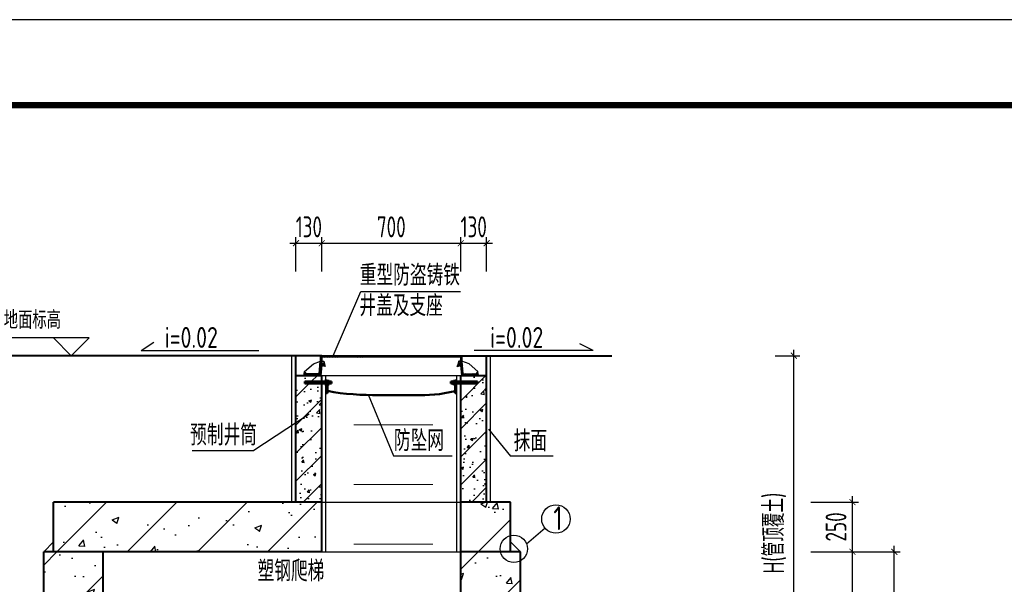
# Model space of a CAD drawing. Extents: x 1154951 to 1182252, y 3484725 to 3514600.
# Tile 49 of 55: x 1162392 to 1167350, y 3509103 to 3511944. Entities that reach past the tile are written whole.
import ezdxf
from ezdxf.enums import TextEntityAlignment as Align

# ---------------------------------------------------------------- set-up
doc = ezdxf.new("R2010")
doc.units = 0
doc.linetypes.add('CENTER2', pattern=[28.575, 19.05, -3.175, 3.175, -3.175])
doc.layers.get('0').update_dxf_attribs({"linetype": 'CONTINUOUS'})
doc.layers.get('Defpoints').update_dxf_attribs({"linetype": 'CONTINUOUS'})
for name, color, linetype in [('DIM', 4, 'CONTINUOUS'), ('DLSS', 8, 'CONTINUOUS'), ('GPSCOMMON', 7, 'CONTINUOUS'), ('HATCH', 251, 'CONTINUOUS'), ('THIN', 7, 'CONTINUOUS'), ('线路', 3, 'CONTINUOUS'), ('细线', 3, 'CONTINUOUS')]:
    doc.layers.add(name, color=color, linetype=linetype)
for name, color, linetype, lineweight in [('标注', 7, 'CONTINUOUS', 25), ('粗实线', 1, 'CONTINUOUS', 40), ('粗线', 1, 'CONTINUOUS', 50), ('轮廓', 1, 'CONTINUOUS', 40)]:
    doc.layers.add(name, color=color, linetype=linetype, lineweight=lineweight)
doc.styles.add('gpshz', font='tssdeng.shx', dxfattribs={"width": 0.8, "height": 2.5, "bigfont": 'hztxt.shx'})
doc.styles.add('TSSD_Dimension', font='tssdeng.shx', dxfattribs={"width": 0.7, "bigfont": 'Hztxt.shx'})
doc.styles.add('图签', font='txt', dxfattribs={"width": 0.66})
doc.dimstyles.new('TSSD_30_30', dxfattribs={"dimtxt": 105, "dimasz": 30, "dimexe": 30, "dimexo": 75, "dimgap": 30, "dimtad": 1, "dimdec": 0, "dimzin": 0, "dimdsep": 46, "dimtxsty": 'TSSD_Dimension', "dimblk": 'ARCHTICK', "dimblk1": 'ARCHTICK', "dimblk2": 'ARCHTICK', "dimcen": 0, "dimdle": 30, "dimclrt": 7, "dimadec": 0, "dimazin": 0, "dimtfac": 1, "dimtdec": 0, "dimtix": 1, "dimtmove": 2, "dimatfit": 3, "dimfxl": 0, "dimtolj": 1, "dimtzin": 0, "dimarcsym": 0})
pattern_1 = [(50, (-60949.68, 4723840.8), (358.63009, -31.37607), [37.5, -412.5]), (355, (-60949.68, 4723840.8), (-69.37567, 376.09607), [30, -330]), (100.4514, (-60919.8, 4723838.2), (289.25469, 344.71977), [31.870095, -350.571056]), (46.1842, (-60949.7, 4723940.8), (533.62052, -82.75951), [56.25, -618.75]), (96.6356, (-60905.2, 4723933.9), (467.33135, 487.05894), [47.80514, -525.8565]), (351.1842, (-60949.7, 4723940.8), (467.33097, 487.0593), [45, -495]), (21, (-60899.68, 4723915.8), (298.453526, -201.309445), [37.5, -412.5]), (326, (-60899.68, 4723915.8), (121.657666, 362.57502), [30, -330]), (71.4514, (-60874.8, 4723899.03), (420.111314, 161.26525), [31.870095, -350.571056]), (37.5, (-60949.68, 4723840.81), (6.079928, 166.446927), [0, -326, 0, -335, 0, -331.25]), (7.5, (-60949.68, 4723840.81), (131.534769, 197.205856), [0, -191, 0, -318.5, 0, -126.25]), (327.5, (-61061.18, 4723840.81), (266.911218, -11.277436), [0, -125, 0, -390, 0, -517.5]), (317.5, (-61111.18, 4723840.8), (291.593085, 50.05249), [0, -162.5, 0, -259, 0, -367.5]), (45, (-60949.68, 4723840.8), (-176.776695, 176.776695), [])]
pattern_2 = [(50, (-60949.68, 4723840.81), (143.4520365, -12.550427), [15, -165]), (355, (-60949.68, 4723840.81), (-27.750267, 150.438427), [12, -132]), (100.4514, (-60937.72, 4723839.76), (115.701876, 137.887908), [12.748038, -140.228422]), (46.1842, (-60949.68, 4723880.81), (213.44821, -33.103803), [22.5, -247.5]), (96.6356, (-60931.9, 4723878.05), (186.93254, 194.823574), [19.122058, -210.3426]), (351.1842, (-60949.68, 4723880.8), (186.93239, 194.82372), [18, -198]), (21, (-60929.68, 4723870.81), (119.3814104, -80.523778), [15, -165]), (326, (-60929.68, 4723870.81), (48.663066, 145.030009), [12, -132]), (71.4514, (-60919.73, 4723864.1), (168.044526, 64.506099), [12.748038, -140.228422]), (37.5, (-60949.68, 4723840.81), (2.431971, 66.5787708), [0, -130.4, 0, -134, 0, -132.5]), (7.5, (-60949.68, 4723840.81), (52.6139075, 78.8823424), [0, -76.4, 0, -127.4, 0, -50.5]), (327.5, (-60994.28, 4723840.81), (106.7644872, -4.5109743), [0, -50, 0, -156, 0, -207]), (317.5, (-61014.28, 4723840.81), (116.637234, 20.0209965), [0, -65, 0, -103.6, 0, -147]), (45, (-60949.68, 4723840.81), (-70.710678, 70.710678), [])]
pattern_3 = [(135, (1083291.6156, 3361297.3023), (-2.24506403, -2.24506403), [])]

# ---------------------------------------------------------------- blocks, each defined once
blk = doc.blocks.new('_ARCHTICK')
at = {"color": 0, "linetype": 'ByBlock', "const_width": 0.15}
blk.add_lwpolyline([(-0.5, -0.5), (0.5, 0.5)], dxfattribs=at)
blk = doc.blocks.new('*D293')
at = {"layer": 'Defpoints', "color": 0}
for p in [(1166121.4, 3510253.3), (1166290.3, 3510253.3), (1166047.5, 3508466.5)]:
    blk.add_point(p, dxfattribs=at)
at = {"layer": 'DIM', "color": 0, "lineweight": -2}
for p, q in [((1166196.4, 3510253.3), (1166320.3, 3510253.3)), ((1166290.3, 3508436.5), (1166290.3, 3510283.3)), ((1166122.5, 3508466.5), (1166320.3, 3508466.5))]:
    blk.add_line(p, q, dxfattribs=at)
at = {"layer": 'DIM', "color": 0, "lineweight": -2, "xscale": 30, "yscale": 30, "zscale": 30}
for p, rotation in [((1166290.3, 3510253.3), 90), ((1166290.3, 3508466.5), 270)]:
    blk.add_blockref('_ARCHTICK', p, dxfattribs=dict(at, rotation=rotation))
at = {"layer": 'DIM', "color": 7, "insert": (1166193.7, 3509359.9), "char_height": 105, "attachment_point": 5, "rotation": 90, "style": 'TSSD_Dimension'}
blk.add_mtext('\\A1;H(管顶覆土)', dxfattribs=at)
blk = doc.blocks.new('*D295')
at = {"layer": 'Defpoints', "color": 0}
for p in [(1163913.3, 3510819.2), (1163783.3, 3510602.6), (1163913.3, 3510602.6)]:
    blk.add_point(p, dxfattribs=at)
at = {"layer": 'DIM', "color": 0, "lineweight": -2}
for p, q in [((1163783.3, 3510677.6), (1163783.3, 3510849.2)), ((1163913.3, 3510677.6), (1163913.3, 3510849.2)), ((1163753.3, 3510819.2), (1163943.3, 3510819.2))]:
    blk.add_line(p, q, dxfattribs=at)
at = {"layer": 'DIM', "color": 0, "lineweight": -2, "xscale": 30, "yscale": 30, "zscale": 30}
blk.add_blockref('_ARCHTICK', (1163783.3, 3510819.2), dxfattribs=at)
at = {"layer": 'DIM', "color": 0, "lineweight": -2, "xscale": 30, "yscale": 30, "zscale": 30, "rotation": 180}
blk.add_blockref('_ARCHTICK', (1163913.3, 3510819.2), dxfattribs=at)
at = {"layer": 'DIM', "color": 7, "insert": (1163848.3, 3510901.7), "char_height": 105, "attachment_point": 5, "style": 'TSSD_Dimension'}
blk.add_mtext('\\A1;130', dxfattribs=at)
blk = doc.blocks.new('*D296')
at = {"layer": 'Defpoints', "color": 0}
for p in [(1164613.3, 3510819.2), (1163913.3, 3510602.6), (1164613.3, 3510602.6)]:
    blk.add_point(p, dxfattribs=at)
at = {"layer": 'DIM', "color": 0, "lineweight": -2}
for p, q in [((1163913.3, 3510677.6), (1163913.3, 3510849.2)), ((1164613.3, 3510677.6), (1164613.3, 3510849.2)), ((1163883.3, 3510819.2), (1164643.3, 3510819.2))]:
    blk.add_line(p, q, dxfattribs=at)
at = {"layer": 'DIM', "color": 0, "lineweight": -2, "xscale": 30, "yscale": 30, "zscale": 30, "rotation": 180}
blk.add_blockref('_ARCHTICK', (1163913.3, 3510819.2), dxfattribs=at)
at = {"layer": 'DIM', "color": 0, "lineweight": -2, "xscale": 30, "yscale": 30, "zscale": 30}
blk.add_blockref('_ARCHTICK', (1164613.3, 3510819.2), dxfattribs=at)
at = {"layer": 'DIM', "color": 7, "insert": (1164263.3, 3510901.7), "char_height": 105, "attachment_point": 5, "style": 'TSSD_Dimension'}
blk.add_mtext('\\A1;700', dxfattribs=at)
blk = doc.blocks.new('*D297')
at = {"layer": 'Defpoints', "color": 0}
for p in [(1164743.3, 3510819.2), (1164613.3, 3510602.6), (1164743.3, 3510602.6)]:
    blk.add_point(p, dxfattribs=at)
at = {"layer": 'DIM', "color": 0, "lineweight": -2}
for p, q in [((1164613.3, 3510677.6), (1164613.3, 3510849.2)), ((1164743.3, 3510677.6), (1164743.3, 3510849.2)), ((1164583.3, 3510819.2), (1164773.3, 3510819.2))]:
    blk.add_line(p, q, dxfattribs=at)
at = {"layer": 'DIM', "color": 0, "lineweight": -2, "xscale": 30, "yscale": 30, "zscale": 30}
blk.add_blockref('_ARCHTICK', (1164613.3, 3510819.2), dxfattribs=at)
at = {"layer": 'DIM', "color": 0, "lineweight": -2, "xscale": 30, "yscale": 30, "zscale": 30, "rotation": 180}
blk.add_blockref('_ARCHTICK', (1164743.3, 3510819.2), dxfattribs=at)
at = {"layer": 'DIM', "color": 7, "insert": (1164678.3, 3510901.7), "char_height": 105, "attachment_point": 5, "style": 'TSSD_Dimension'}
blk.add_mtext('\\A1;130', dxfattribs=at)
blk = doc.blocks.new('*D302')
at = {"layer": 'Defpoints', "color": 0}
for p in [(1166300.8, 3509266.5), (1166584.9, 3509266.5), (1166300.8, 3508466.5)]:
    blk.add_point(p, dxfattribs=at)
at = {"layer": 'DIM', "color": 0, "lineweight": -2}
for p, q in [((1166375.8, 3509266.5), (1166614.9, 3509266.5)), ((1166584.9, 3508436.5), (1166584.9, 3509296.5)), ((1166375.8, 3508466.5), (1166614.9, 3508466.5))]:
    blk.add_line(p, q, dxfattribs=at)
at = {"layer": 'DIM', "color": 0, "lineweight": -2, "xscale": 30, "yscale": 30, "zscale": 30}
for p, rotation in [((1166584.9, 3509266.5), 90), ((1166584.9, 3508466.5), 270)]:
    blk.add_blockref('_ARCHTICK', p, dxfattribs=dict(at, rotation=rotation))
at = {"layer": 'DIM', "color": 7, "insert": (1166502.4, 3508866.5), "char_height": 105, "attachment_point": 5, "rotation": 90, "style": 'TSSD_Dimension'}
blk.add_mtext('\\A1;800', dxfattribs=at)
blk = doc.blocks.new('*D303')
at = {"layer": 'Defpoints', "color": 0}
for p in [(1166300.8, 3509516.5), (1166584.9, 3509516.5), (1166300.8, 3509266.5)]:
    blk.add_point(p, dxfattribs=at)
at = {"layer": 'DIM', "color": 0, "lineweight": -2}
for p, q in [((1166375.8, 3509516.5), (1166614.9, 3509516.5)), ((1166584.9, 3509236.5), (1166584.9, 3509546.5)), ((1166375.8, 3509266.5), (1166614.9, 3509266.5))]:
    blk.add_line(p, q, dxfattribs=at)
at = {"layer": 'DIM', "color": 0, "lineweight": -2, "xscale": 30, "yscale": 30, "zscale": 30}
for p, rotation in [((1166584.9, 3509516.5), 90), ((1166584.9, 3509266.5), 270)]:
    blk.add_blockref('_ARCHTICK', p, dxfattribs=dict(at, rotation=rotation))
at = {"layer": 'DIM', "color": 7, "insert": (1166502.4, 3509391.5), "char_height": 105, "attachment_point": 5, "rotation": 90, "style": 'TSSD_Dimension'}
blk.add_mtext('\\A1;250', dxfattribs=at)
blk = doc.blocks.new('*D364')
at = {"layer": 'Defpoints', "color": 0}
for p in [(1166300.8, 3509266.5), (1166795.8, 3509266.5), (1166300.8, 3507466.5)]:
    blk.add_point(p, dxfattribs=at)
at = {"layer": 'DIM', "color": 0, "lineweight": -2}
for p, q in [((1166375.8, 3509266.5), (1166825.8, 3509266.5)), ((1166795.8, 3507436.5), (1166795.8, 3509296.5)), ((1166375.8, 3507466.5), (1166825.8, 3507466.5))]:
    blk.add_line(p, q, dxfattribs=at)
at = {"layer": 'DIM', "color": 0, "lineweight": -2, "xscale": 30, "yscale": 30, "zscale": 30}
for p, rotation in [((1166795.8, 3509266.5), 90), ((1166795.8, 3507466.5), 270)]:
    blk.add_blockref('_ARCHTICK', p, dxfattribs=dict(at, rotation=rotation))
at = {"layer": 'DIM', "color": 7, "insert": (1166713.3, 3508366.5), "char_height": 105, "attachment_point": 5, "rotation": 90, "style": 'TSSD_Dimension'}
blk.add_mtext('\\A1;1800', dxfattribs=at)
blk = doc.blocks.new('*U288')
at = {"color": 0}
blk.add_lwpolyline([(0, 0), (420, 0), (420, 297), (0, 297)], close=True, dxfattribs=at)
at = {"color": 0, "const_width": 0.75}
blk.add_lwpolyline([(410, 10), (410, 287), (25, 287), (25, 10), (410, 10)], dxfattribs=at)
at = {"color": 0, "linetype": 'Continuous', "style": '图签', "flags": 8}
for tag, width, p, p2 in [('设计总负责', 0.611046, (130.25, 28.99), (141.11, 28.99)), ('工程名称', 2.988281, (283.25, 28.99), (325.75, 28.99)), ('图纸编号', 2.575163, (345.13, 28.99), (381.76, 28.99)), ('子项名称', 2.988281, (283.25, 20.99), (325.75, 20.99))]:
    blk.add_attdef(tag, text='', height=2.5, dxfattribs=dict(at, width=width)).set_placement(p, p2, align=Align.FIT)
at = {"color": 0, "linetype": 'Continuous', "ltscale": 0.055, "style": '图签', "flags": 8}
for tag, width, p, p2 in [('审定', 1.617188, (172.25, 28.99), (183.75, 28.99)), ('设计', 1.617188, (214.25, 28.99), (225.75, 28.99)), ('工程编号', 0.738284, (256.25, 28.99), (266.75, 28.99)), ('版本', 1.530605, (397.87, 28.99), (408.75, 28.99)), ('设计负责', 0.763807, (130.25, 20.99), (141.11, 20.99)), ('审核', 1.617188, (172.25, 20.99), (183.75, 20.99)), ('注册工程师', 0.646875, (214.25, 20.99), (225.75, 20.99)), ('图纸比例', 0.738284, (256.25, 20.99), (266.75, 20.99)), ('专业负责', 0.763807, (130.25, 12.65), (141.11, 12.65)), ('校核', 1.617188, (172.25, 12.65), (183.75, 12.65)), ('注册建筑师', 0.646875, (214.25, 12.65), (225.75, 12.65)), ('出图日期', 0.738284, (256.25, 12.65), (266.75, 12.65))]:
    blk.add_attdef(tag, text='', height=2.5, dxfattribs=dict(at, width=width)).set_placement(p, p2, align=Align.FIT)
at = {"color": 0, "linetype": 'Continuous', "style": '图签'}
for tag, p, width in [('设计证书', (43.26, 16.37), 1.55), ('咨询证书', (43.26, 12.88), 0.9)]:
    blk.add_attdef(tag, p, '', height=2, dxfattribs=dict(at, width=width))
at = {"color": 0, "linetype": 'Continuous', "style": '图签', "width": 0.85}
for tag, height, p in [('图纸名称_2_1', 2.2, (305.02, 15.12)), ('图纸名称_1_1', 2.5, (305.02, 13.35)), ('图纸名称_2_2', 2.2, (305.02, 11.51))]:
    blk.add_attdef(tag, text='', height=height, dxfattribs=at).set_placement(p, align=Align.CENTER)
blk = doc.blocks.new('20180504.1552415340')
at = {"layer": 'HATCH'}
h = blk.add_hatch(dxfattribs=at)
h.set_pattern_fill('ARMORED', color=256, scale=20, style=0)
h.set_pattern_definition(pattern_2)
h.paths.add_polyline_path([(1163913.3, 3510112.7), (1163828, 3510112.7), (1163828, 3510122.7), (1163913.3, 3510122.7), (1163913.3, 3510152.7), (1163908.2, 3510152.7), (1163908.3, 3510153.2), (1163823.2, 3510153.2), (1163823.3, 3510153.3), (1163783.3, 3510153.3), (1163783.3, 3509516.5), (1163913.3, 3509516.5)])
h = blk.add_hatch(dxfattribs=at)
h.set_pattern_fill('ARMORED', color=256, scale=20, style=0)
h.set_pattern_definition(pattern_2)
h.paths.add_polyline_path([(1164743.3, 3510153.3), (1164702.9, 3510153.3), (1164702.9, 3510153.2), (1164617.8, 3510153.2), (1164617.9, 3510152.7), (1164613.3, 3510152.7), (1164613.3, 3510122.7), (1164698, 3510122.7), (1164698, 3510112.7), (1164613.3, 3510112.7), (1164613.3, 3509516.5), (1164743.3, 3509516.5)])
h = blk.add_hatch(dxfattribs=at)
h.set_pattern_fill('ARMORED', color=256, scale=50, style=0)
h.set_pattern_definition(pattern_1)
h.paths.add_polyline_path([(1163913.3, 3509516.5), (1162563.3, 3509516.5), (1162563.3, 3509266.5), (1163913.3, 3509266.5)])
h = blk.add_hatch(dxfattribs=at)
h.set_pattern_fill('ARMORED', color=256, scale=50, style=0)
h.set_pattern_definition(pattern_1)
h.paths.add_polyline_path([(1164863.3, 3509516.5), (1164613.3, 3509516.5), (1164613.3, 3509266.5), (1164813.3, 3509266.5, -0.054988), (1164811.6, 3509281.5, -0.342661), (1164863.3, 3509348)])
h = blk.add_hatch(dxfattribs=at)
h.set_pattern_fill('ARMORED', color=256, scale=50, style=0)
h.set_pattern_definition(pattern_1)
h.paths.add_polyline_path([(1162813.3, 3509266.5), (1162513.3, 3509266.5), (1162513.3, 3508548.3), (1162635.4, 3508548.3), (1162652.2, 3508570.7), (1162652.2, 3508650.6), (1162675.2, 3508650.6), (1162675.2, 3508570.7), (1162692, 3508548.3), (1162778.9, 3508548.3), (1162813.3, 3508590.5)])
h = blk.add_hatch(dxfattribs=at)
h.set_pattern_fill('ARMORED', color=256, scale=50, style=0)
h.set_pattern_definition(pattern_1)
h.paths.add_polyline_path([(1164913.3, 3509221.2, -0.499032), (1164813.3, 3509266.5), (1164613.3, 3509266.5), (1164613.3, 3508548.3), (1164735.4, 3508548.3), (1164752.2, 3508570.7), (1164752.2, 3508650.6), (1164775.2, 3508650.6), (1164775.2, 3508572.5), (1164896.5, 3508846.5), (1164913.3, 3508846.5)])
at = {"layer": '细线', "linetype": 'Continuous', "lineweight": 25}
h = blk.add_hatch(dxfattribs=at)
h.set_pattern_fill('ANSI31', color=256, angle=90, style=0)
h.set_pattern_definition(pattern_3)
h.paths.add_polyline_path([(1163923, 3510225.2), (1163925, 3510214), (1163912.9, 3510213.6), (1163916.9, 3510225.1), (1163914.3, 3510225), (1163913.7, 3510252.6), (1163906.4, 3510252.7), (1163907, 3510225.5), (1163906, 3510225.2), (1163900.6, 3510161.8), (1163832.5, 3510163.2), (1163832.5, 3510168.2), (1163825.8, 3510168.2), (1163823.2, 3510153.2), (1163908.3, 3510153.2), (1163913, 3510203.2), (1163930.9, 3510198.7)])
h = blk.add_hatch(dxfattribs=at)
h.set_pattern_fill('ANSI31', color=256, angle=90, style=0)
h.set_pattern_definition(pattern_3)
h.paths.add_polyline_path([(1163923, 3510225.2), (1163925, 3510214), (1163912.9, 3510213.6), (1163916.9, 3510225.1), (1163914.3, 3510225), (1163913.7, 3510252.6), (1163906.4, 3510252.7), (1163907, 3510225.5), (1163906, 3510225.2), (1163900.6, 3510161.8), (1163832.5, 3510163.2), (1163832.5, 3510168.2), (1163825.8, 3510168.2), (1163823.2, 3510153.2), (1163908.3, 3510153.2), (1163913, 3510203.2), (1163930.9, 3510198.7)])
h = blk.add_hatch(dxfattribs=at)
h.set_pattern_fill('ANSI31', color=256, angle=90, style=0)
h.set_pattern_definition(pattern_3)
h.paths.add_polyline_path([(1164612.4, 3510252.7), (1163913.7, 3510252.7), (1163913.9, 3510245.7), (1164612.2, 3510245.7)])
h = blk.add_hatch(dxfattribs=at)
h.set_pattern_fill('ANSI31', color=256, angle=90, style=0)
h.set_pattern_definition(pattern_3)
h.paths.add_polyline_path([(1164619.7, 3510252.7), (1164612.4, 3510252.6), (1164611.8, 3510225), (1164609.2, 3510225.1), (1164613.2, 3510213.6), (1164601.1, 3510214), (1164603.1, 3510225.2), (1164595.2, 3510198.7), (1164613.1, 3510203.2), (1164617.8, 3510153.2), (1164702.9, 3510153.2), (1164700.3, 3510168.2), (1164693.6, 3510168.2), (1164693.6, 3510163.2), (1164625.5, 3510161.8), (1164620.1, 3510225.2), (1164619.1, 3510225.5)])
for p, q in [((1163004.7, 3510279), (1163067, 3510321.3)), ((1165279.3, 3510279), (1165212.5, 3510312.7)), ((1163004.7, 3510279), (1163597, 3510279)), ((1163004.7, 3510279), (1163597, 3510279)), ((1163004.7, 3510279), (1163597, 3510279)), ((1165279.3, 3510279), (1164681.2, 3510279))]:
    blk.add_line(p, q)
at = {"color": 1, "linetype": 'Continuous'}
for p, q in [((1163763.3, 3509516.5), (1163763.3, 3510253.3)), ((1164763.3, 3509516.5), (1164763.3, 3510253.3)), ((1163933.3, 3509266.5), (1163933.3, 3510153.3)), ((1164593.3, 3509266.5), (1164593.3, 3510153.3)), ((1163913.3, 3509516.5), (1163933.3, 3509516.5)), ((1163933.3, 3509516.5), (1164613.3, 3509516.5)), ((1164183.5, 3509516.5), (1164863.3, 3509516.5)), ((1163913.3, 3509266.5), (1163933.3, 3509266.5)), ((1163933.3, 3509266.5), (1164913.3, 3509266.5))]:
    blk.add_line(p, q, dxfattribs=at)
at = {"color": 1, "linetype": 'CENTER2'}
for p, q in [((1163103.5, 3509516.5), (1163053.5, 3509516.5)), ((1163053.5, 3509516.5), (1163243.5, 3509516.5)), ((1163103.5, 3509266.5), (1163113.5, 3509266.5))]:
    blk.add_line(p, q, dxfattribs=at)
at = {"const_width": 5}
for points in [[(1164073.3, 3509904.8), (1164473.3, 3509904.8)], [(1164073.3, 3509604.8), (1164473.3, 3509604.8)], [(1164073.3, 3509304.8), (1164473.3, 3509304.8)]]:
    blk.add_lwpolyline(points, dxfattribs=at)
blk.add_circle((1165092.1, 3509431.2), 71.6)
at = {"layer": 'DLSS'}
for p, q in [((1163849.2, 3509959.3), (1163571.9, 3509776.7)), ((1163260.6, 3509776.7), (1163571.9, 3509776.7)), ((1162563.3, 3509316.5), (1162513.3, 3509266.5)), ((1164863.3, 3509316.5), (1164913.3, 3509266.5))]:
    blk.add_line(p, q, dxfattribs=at)
at = {"layer": 'GPSCOMMON'}
for p, q in [((1163970.6, 3510253.3), (1164110.8, 3510576.7)), ((1164110.8, 3510576.7), (1164612.3, 3510576.7)), ((1163004.7, 3510279), (1163067, 3510321.3)), ((1165279.3, 3510279), (1165212.5, 3510312.7)), ((1163004.7, 3510279), (1163597, 3510279)), ((1165279.3, 3510279), (1164681.2, 3510279)), ((1164146.3, 3510057.7), (1164273.7, 3509748.8)), ((1164753.3, 3509883.4), (1164862.9, 3509747.6)), ((1164273.7, 3509748.8), (1164570.3, 3509748.8)), ((1165079, 3509747.6), (1164862.9, 3509747.6)), ((1165037.7, 3509384.7), (1164944.8, 3509305.2))]:
    blk.add_line(p, q, dxfattribs=at)
blk.add_circle((1164880.3, 3509281.5), 68.7, dxfattribs=at)
at = {"layer": 'THIN'}
for p, q in [((1162562.3, 3510343.3), (1162322.7, 3510343.3)), ((1162652.3, 3510253.3), (1162562.3, 3510343.3)), ((1162742.3, 3510343.3), (1162562.3, 3510343.3)), ((1162652.3, 3510253.3), (1162742.3, 3510343.3)), ((1162652.3, 3510253.3), (1162652.3, 3510253.3)), ((1162652.3, 3510253.3), (1162652.3, 3510253.3))]:
    blk.add_line(p, q, dxfattribs=at)
at = {"layer": '标注'}
for p, q in [((1164590.1, 3510122.7), (1164590.1, 3510132.7)), ((1164590.1, 3510132.7), (1164591.6, 3510132.7)), ((1164591.6, 3510132.7), (1164591.6, 3510102.7))]:
    blk.add_line(p, q, dxfattribs=at)
at = {"layer": '粗实线'}
for p, q in [((1163913.3, 3510253.3), (1162140.1, 3510253.3)), ((1163783.3, 3509516.5), (1163783.3, 3510253.3)), ((1164613.3, 3510253.3), (1165374.1, 3510253.3)), ((1164743.3, 3509516.5), (1164743.3, 3510253.3)), ((1163783.3, 3510153.3), (1163913.3, 3510153.3)), ((1163783.3, 3510153.3), (1163913.3, 3510153.3)), ((1163913.3, 3509266.5), (1163913.3, 3510153.3)), ((1164613.3, 3509266.5), (1164613.3, 3510153.3)), ((1164613.3, 3510153.3), (1164743.3, 3510153.3)), ((1164863.3, 3509516.5), (1164613.3, 3509516.5)), ((1164913.3, 3509266.5), (1164613.3, 3509266.5))]:
    blk.add_line(p, q, dxfattribs=at)
at = {"layer": '粗线'}
for p, q in [((1163934.5, 3510122.7), (1163828, 3510122.7)), ((1163828, 3510122.7), (1163828, 3510112.7)), ((1163934.5, 3510122.7), (1163828, 3510122.7)), ((1163828, 3510122.7), (1163828, 3510112.7)), ((1163934.5, 3510112.7), (1163828, 3510112.7)), ((1163934.5, 3510112.7), (1163828, 3510112.7)), ((1163936, 3510132.7), (1163934.5, 3510132.7)), ((1163934.5, 3510132.7), (1163934.5, 3510102.7)), ((1163936, 3510132.7), (1163934.5, 3510132.7)), ((1163934.5, 3510132.7), (1163934.5, 3510102.7)), ((1163934.5, 3510102.7), (1163936, 3510102.7)), ((1163934.5, 3510102.7), (1163936, 3510102.7)), ((1163936, 3510122.7), (1163936, 3510132.7)), ((1163936, 3510122.7), (1163936, 3510132.7)), ((1163936, 3510125.7), (1163936, 3510067.5)), ((1163936, 3510125.7), (1163936, 3510067.5)), ((1163942, 3510108.7), (1163942, 3510126.7)), ((1163942, 3510126.7), (1163950, 3510126.7)), ((1163942, 3510108.7), (1163942, 3510126.7)), ((1163942, 3510126.7), (1163950, 3510126.7)), ((1163942, 3510122.7), (1163942, 3510125.7)), ((1163942, 3510122.7), (1163942, 3510125.7)), ((1163942, 3510117.7), (1163950, 3510117.7)), ((1163942, 3510117.7), (1163950, 3510117.7)), ((1163942, 3510108.7), (1163950, 3510108.7)), ((1163942, 3510108.7), (1163942, 3510067.5)), ((1163942, 3510108.7), (1163950, 3510108.7)), ((1163942, 3510108.7), (1163942, 3510067.5)), ((1163950, 3510126.7), (1163950, 3510126.7)), ((1163950, 3510126.7), (1163950, 3510126.7)), ((1163950, 3510112.6), (1163950, 3510122.8)), ((1163950, 3510112.6), (1163950, 3510122.8)), ((1163963, 3510122.7), (1163950, 3510122.7)), ((1163963, 3510122.7), (1163950, 3510122.7)), ((1163963, 3510112.7), (1163950, 3510112.7)), ((1163963, 3510112.7), (1163950, 3510112.7)), ((1163950, 3510108.7), (1163950, 3510108.7)), ((1163950, 3510108.7), (1163950, 3510108.7)), ((1163963, 3510112.7), (1163963, 3510122.7)), ((1163963, 3510112.7), (1163963, 3510122.7)), ((1164563, 3510122.7), (1164576.1, 3510122.7)), ((1164563, 3510112.7), (1164563, 3510122.7)), ((1164563, 3510112.7), (1164576.1, 3510112.7)), ((1164576.1, 3510126.7), (1164576.1, 3510126.7)), ((1164584.1, 3510126.7), (1164576.1, 3510126.7)), ((1164576.1, 3510112.6), (1164576.1, 3510122.8)), ((1164584.1, 3510117.7), (1164576.1, 3510117.7)), ((1164576.1, 3510108.7), (1164576.1, 3510108.7)), ((1164584.1, 3510108.7), (1164576.1, 3510108.7)), ((1164584.1, 3510108.7), (1164584.1, 3510126.7)), ((1164584.1, 3510122.7), (1164584.1, 3510125.7)), ((1164584.1, 3510108.7), (1164584.1, 3510067.5)), ((1164590.1, 3510125.7), (1164590.1, 3510067.5)), ((1164591.6, 3510102.7), (1164590.1, 3510102.7)), ((1164591.6, 3510122.7), (1164698, 3510122.7)), ((1164591.6, 3510112.7), (1164698, 3510112.7)), ((1164698, 3510122.7), (1164698, 3510112.7))]:
    blk.add_line(p, q, dxfattribs=at)
for centre, radius, start, end in [((1163939, 3510125.7), 3, 0, 180), ((1163939, 3510125.7), 3, 0, 180), ((1163946.9, 3510124.7), 3.66, 327.9696, 32.6335), ((1163946.9, 3510124.7), 3.66, 327.9696, 32.6335), ((1163946.9, 3510110.7), 3.66, 327.3665, 32.0304), ((1163946.9, 3510110.7), 3.66, 327.3665, 32.0304), ((1164579.2, 3510124.7), 3.66, 147.3665, 212.0304), ((1164579.2, 3510110.7), 3.66, 147.9696, 212.6335), ((1164587.1, 3510125.7), 3, 0, 180), ((1163939, 3510067.5), 3, 180, 0), ((1163939, 3510067.5), 3, 180, 0), ((1164587.1, 3510067.5), 3, 180, 0)]:
    blk.add_arc(centre, radius, start, end, dxfattribs=at)
blk.add_open_spline([(1163942, 3510076.4), (1164025, 3510057.4), (1164192.8, 3510054.3), (1164382.5, 3510053.2), (1164513.7, 3510056), (1164584.1, 3510075.4)], degree=3, knots=[2.032404, 2.032404, 2.032404, 2.032404, 27.052062, 46.971166, 67.541322, 67.541322, 67.541322, 67.541322], dxfattribs=at)
at = {"layer": '细线', "linetype": 'Continuous', "lineweight": 25}
for p, q in [((1164619.7, 3510252.7), (1163906.4, 3510252.7)), ((1163906.4, 3510224.8), (1163906.4, 3510252.7)), ((1163907, 3510225.5), (1163906.4, 3510252.7)), ((1163906.4, 3510252.7), (1163913.7, 3510252.6)), ((1163906.4, 3510224.8), (1163906.4, 3510252.7)), ((1163907, 3510225.5), (1163906.4, 3510252.7)), ((1163906.4, 3510252.7), (1163913.7, 3510252.6)), ((1163913.7, 3510252.6), (1163914.3, 3510225)), ((1163913.7, 3510252.6), (1163914.3, 3510225)), ((1164612.2, 3510245.7), (1163913.9, 3510245.7)), ((1164612.4, 3510252.6), (1164611.8, 3510225)), ((1164619.7, 3510252.7), (1164612.4, 3510252.6)), ((1164619.1, 3510225.5), (1164619.7, 3510252.7)), ((1164619.7, 3510224.8), (1164619.7, 3510252.7)), ((1163826.6, 3510173), (1163870.9, 3510211.9)), ((1163826.6, 3510173), (1163870.9, 3510211.9)), ((1163870.9, 3510211.9), (1163907, 3510225.5)), ((1163870.9, 3510211.9), (1163907, 3510225.5)), ((1163900.6, 3510161.8), (1163906, 3510225.2)), ((1163900.6, 3510161.8), (1163906, 3510225.2)), ((1163900.9, 3510162.4), (1163905, 3510202.4)), ((1163900.9, 3510162.4), (1163905, 3510202.4)), ((1163908.2, 3510152.7), (1163913, 3510203.2)), ((1163913, 3510203.2), (1163908.2, 3510152.7)), ((1163908.2, 3510152.7), (1163913, 3510203.2)), ((1163913, 3510203.2), (1163908.2, 3510152.7)), ((1163912.9, 3510213.6), (1163917, 3510225.5)), ((1163912.9, 3510213.6), (1163917, 3510225.5)), ((1163912.9, 3510213.6), (1163925, 3510214)), ((1163912.9, 3510213.6), (1163925, 3510214)), ((1163930.9, 3510198.7), (1163913, 3510203.2)), ((1163930.9, 3510198.7), (1163913, 3510203.2)), ((1163914.3, 3510225), (1163923, 3510225.2)), ((1163914.3, 3510225), (1163923, 3510225.2)), ((1163925, 3510214.1), (1163922.9, 3510225.4)), ((1163925, 3510214.1), (1163922.9, 3510225.4)), ((1163923, 3510225.2), (1163930.9, 3510198.7)), ((1163923, 3510225.2), (1163930.9, 3510198.7)), ((1163930.9, 3510198.7), (1163929.4, 3510203.5)), ((1163930.9, 3510198.7), (1163929.4, 3510203.5)), ((1164603.1, 3510225.2), (1164595.2, 3510198.7)), ((1164595.2, 3510198.7), (1164596.7, 3510203.5)), ((1164595.2, 3510198.7), (1164613.1, 3510203.2)), ((1164601.1, 3510214.1), (1164603.2, 3510225.4)), ((1164613.2, 3510213.6), (1164601.1, 3510214)), ((1164611.8, 3510225), (1164603.1, 3510225.2)), ((1164613.2, 3510213.6), (1164609.1, 3510225.5)), ((1164617.9, 3510152.7), (1164613.1, 3510203.2)), ((1164613.1, 3510203.2), (1164617.9, 3510152.7)), ((1164655.2, 3510211.9), (1164619.1, 3510225.5)), ((1164625.5, 3510161.8), (1164620.1, 3510225.2)), ((1164625.2, 3510162.4), (1164621, 3510202.4)), ((1164699.5, 3510173), (1164655.2, 3510211.9)), ((1163823.2, 3510153.2), (1163826.7, 3510173.2)), ((1163823.2, 3510153.2), (1163826.7, 3510173.2)), ((1163823.2, 3510153.2), (1163908.3, 3510153.2)), ((1163823.2, 3510153.2), (1163908.3, 3510153.2)), ((1163825.8, 3510168.2), (1163832.5, 3510168.2)), ((1163825.8, 3510168.2), (1163832.5, 3510168.2)), ((1163832.5, 3510163.2), (1163832.5, 3510168.2)), ((1163832.5, 3510163.2), (1163832.5, 3510168.2)), ((1163900.6, 3510161.8), (1163832.5, 3510163.2)), ((1163900.6, 3510161.8), (1163832.5, 3510163.2)), ((1164702.9, 3510153.2), (1164617.8, 3510153.2)), ((1164625.5, 3510161.8), (1164693.6, 3510163.2)), ((1164693.6, 3510163.2), (1164693.6, 3510168.2)), ((1164700.3, 3510168.2), (1164693.6, 3510168.2)), ((1164702.9, 3510153.2), (1164699.4, 3510173.2))]:
    blk.add_line(p, q, dxfattribs=at)
at = {"layer": '细线'}
blk.add_line((1163908.2, 3510152.7), (1164617.9, 3510152.7), dxfattribs=at)
at = {"layer": '轮廓'}
for p, q in [((1163913.3, 3509516.5), (1162563.3, 3509516.5)), ((1162563.3, 3509266.5), (1162563.3, 3509516.5)), ((1164613.3, 3508466.5), (1164613.3, 3509516.5)), ((1164863.3, 3509266.5), (1164863.3, 3509516.5)), ((1162513.3, 3508466.5), (1162513.3, 3509266.5)), ((1163913.3, 3509266.5), (1162513.3, 3509266.5)), ((1162813.3, 3508466.5), (1162813.3, 3509266.5)), ((1164913.3, 3508466.5), (1164913.3, 3509266.5))]:
    blk.add_line(p, q, dxfattribs=at)
at = {"layer": 'GPSCOMMON', "xscale": 43, "yscale": 43, "zscale": 43}
blk.add_blockref('*U288', (1159120.4, 3499173.1), dxfattribs=at)
at = {"style": 'gpshz', "width": 0.8}
blk.add_text('1', height=120, dxfattribs=at).set_placement((1165079.5, 3509375.3))
at = {"layer": 'THIN', "style": 'gpshz', "width": 0.8}
blk.add_text('地面标高', height=90, dxfattribs=at).set_placement((1162600.2, 3510361.3), align=Align.BOTTOM_RIGHT)
at = {"layer": '线路', "color": 7, "linetype": 'Continuous', "lineweight": -2, "style": 'gpshz', "width": 0.8}
for s, p in [('重型防盗铸铁', (1164105, 3510605.9)), ('井盖及支座', (1164102.8, 3510452.2)), ('i=0.02', (1163122.2, 3510292.6)), ('i=0.02', (1164760.6, 3510292.6)), ('预制井筒', (1163250.7, 3509801.5)), ('防坠网', (1164276.7, 3509773.6)), ('抹面', (1164879.7, 3509771.6)), ('塑钢爬梯', (1163590.2, 3509117.3))]:
    blk.add_text(s, height=105, dxfattribs=at).set_placement(p)
at = {"layer": 'DIM'}
for base, p1, p2, picture, middle in [((1163913.3, 3510819.2), (1163783.3, 3510602.6), (1163913.3, 3510602.6), '*D295', (1163848.3, 3510901.7)), ((1164613.3, 3510819.2), (1163913.3, 3510602.6), (1164613.3, 3510602.6), '*D296', (1164263.3, 3510901.7)), ((1164743.3, 3510819.2), (1164613.3, 3510602.6), (1164743.3, 3510602.6), '*D297', (1164678.3, 3510901.7))]:
    dim = blk.add_linear_dim(base=base, p1=p1, p2=p2, dimstyle='TSSD_30_30', dxfattribs=at)
    dim.commit()
    dim.dimension.update_dxf_attribs({"geometry": picture, "text_midpoint": middle})
dim = blk.add_linear_dim(base=(1166290.3, 3510253.3), p1=(1166047.5, 3508466.5), p2=(1166121.4, 3510253.3), angle=90, text='H(管顶覆土)', dimstyle='TSSD_30_30', dxfattribs=at)
dim.commit()
dim.dimension.update_dxf_attribs({"geometry": '*D293', "text_midpoint": (1166193.7, 3509359.9)})
for base, p1, p2, picture, middle in [((1166584.9, 3509516.5), (1166300.8, 3509266.5), (1166300.8, 3509516.5), '*D303', (1166502.4, 3509391.5)), ((1166584.9, 3509266.5), (1166300.8, 3508466.5), (1166300.8, 3509266.5), '*D302', (1166502.4, 3508866.5)), ((1166795.8, 3509266.5), (1166300.8, 3507466.5), (1166300.8, 3509266.5), '*D364', (1166713.3, 3508366.5))]:
    dim = blk.add_linear_dim(base=base, p1=p1, p2=p2, angle=90, dimstyle='TSSD_30_30', dxfattribs=at)
    dim.commit()
    dim.dimension.update_dxf_attribs({"geometry": picture, "text_midpoint": middle})

msp = doc.modelspace()

# ---------------------------------------------------------------- block references
at = {"layer": 'GPSCOMMON'}
msp.add_blockref('20180504.1552415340', (0, 0), dxfattribs=at)

doc.saveas('drawing.dxf')
